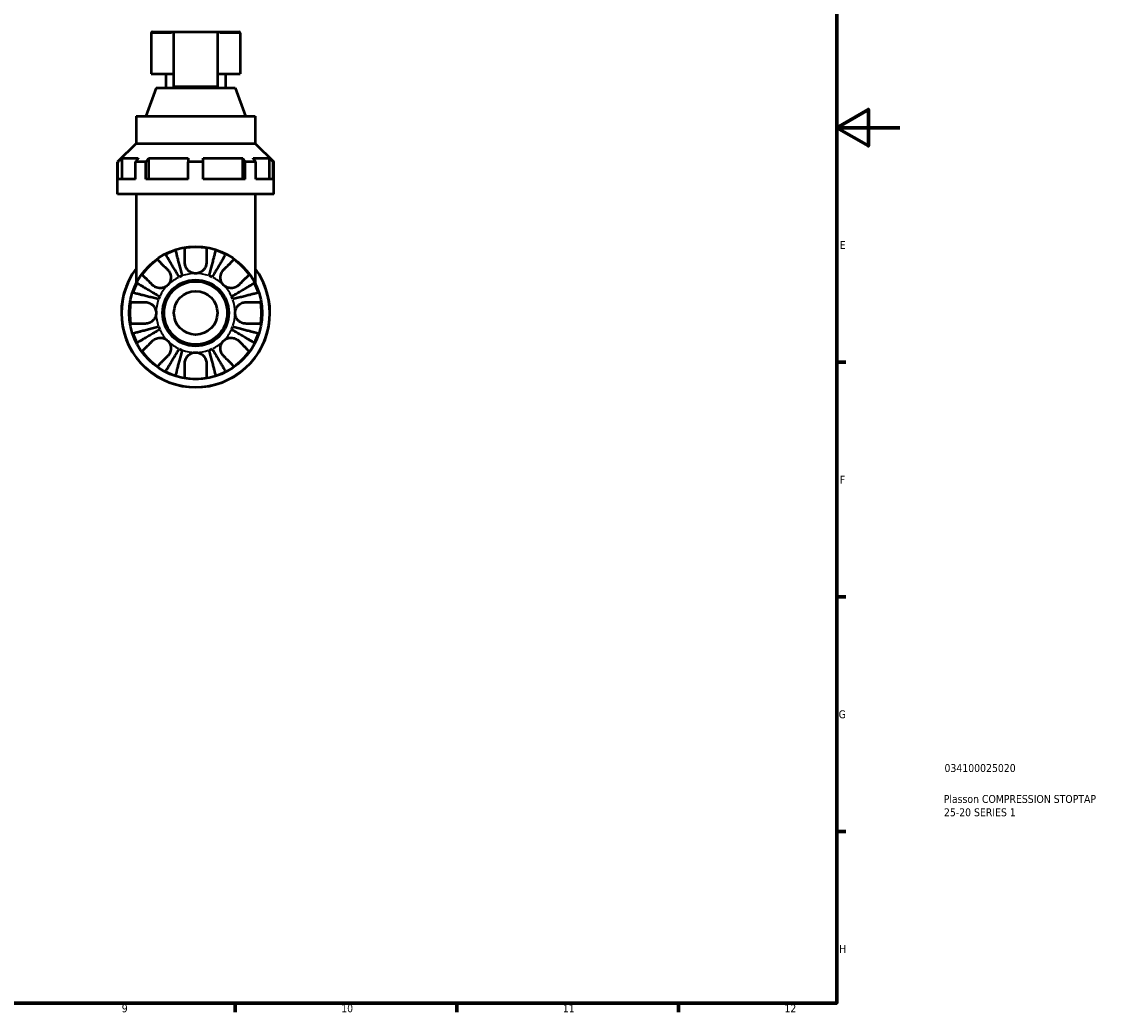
# Model space of a CAD drawing. Header units: millimetres. Extents: x 0 to 907, y 0 to 785.
# Tile 7 of 11: x 563 to 907, y 17 to 331. Entities that reach past the tile are written whole.
import ezdxf

# ---------------------------------------------------------------- set-up
doc = ezdxf.new("R2010")
doc.units = ezdxf.units.MM
for name, color, linetype, lineweight in [('Border (ISO)', 7, 'Continuous', 70), ('Title (ISO)', 7, 'Continuous', 50), ('Visible (ISO)', 7, 'Continuous', 50), ('Visible Narrow (ISO)', 7, 'Continuous', 35)]:
    doc.layers.add(name, color=color, linetype=linetype, lineweight=lineweight)
doc.styles.add('Note Text (ISO)', font='tahoma.ttf')

# ---------------------------------------------------------------- blocks, each defined once
blk = doc.blocks.new('Borders Default Border')
at = {"layer": 'Border (ISO)'}
for p, q in [((821, 222.75), (823.9, 222.75)), ((821, 148.5), (823.9, 148.5)), ((821, 74.25), (823.9, 74.25)), ((630.75, 20), (630.75, 17.1)), ((700.83, 20), (700.83, 17.1)), ((770.92, 20), (770.92, 17.1))]:
    blk.add_line(p, q, dxfattribs=at)
at = {"layer": 'Border (ISO)', "flags": 128}
for points in [[(20, 20), (20, 574), (821, 574), (821, 20), (20, 20)], [(841, 297), (821, 297), (831, 302.77), (831, 291.23), (821, 297)]]:
    blk.add_lwpolyline(points, dxfattribs=at)
at = {"layer": 'Border (ISO)', "color": 232, "true_color": 0xca0064, "char_height": 2.5, "attachment_point": 7, "style": 'Note Text (ISO)'}
for s, insert in [('E', (821.94, 258.63)), ('F', (822, 184.38)), ('G', (821.61, 110.08)), ('H', (821.74, 35.88)), ('9', (594.88, 17.05)), ('10', (664.29, 17.05)), ('11', (734.37, 17.1)), ('12', (804.46, 17.1))]:
    blk.add_mtext(s, dxfattribs=dict(at, insert=insert))
blk = doc.blocks.new('Title Blocks ISO')
at = {"layer": 'Title (ISO)', "color": 232, "true_color": 0xca0064, "style": 'Note Text (ISO)'}
for tag, p in [('PART_NUMBER_001', (34.08, 73.13)), ('DESCRIPTION_001', (33.84, 63.34)), ('DESCRIPTION_002', (33.91, 59.12))]:
    blk.add_attdef(tag, p, '', height=2.5, dxfattribs=at)

msp = doc.modelspace()

# ---------------------------------------------------------------- linework, layer by layer
at = {"layer": 'Visible (ISO)'}
for p, q in [((604.621, 327.377), (611.201, 327.377)), ((611.201, 327.377), (611.201, 310.022)), ((611.201, 327.377), (625.301, 327.377)), ((625.301, 310.022), (625.301, 327.377)), ((625.301, 327.377), (631.881, 327.377)), ((604.151, 326.907), (604.151, 314.027)), ((632.351, 326.907), (632.351, 314.027)), ((604.151, 314.027), (611.201, 314.027)), ((608.851, 314.027), (608.851, 309.577)), ((625.301, 314.027), (632.351, 314.027)), ((627.651, 314.027), (627.651, 309.577)), ((611.201, 310.022), (625.301, 310.022)), ((605.77, 309.577), (602.531, 300.677)), ((605.77, 309.577), (630.731, 309.577)), ((630.731, 309.577), (633.97, 300.677)), ((599.451, 300.677), (637.051, 300.677)), ((599.451, 300.677), (599.451, 292.027)), ((637.051, 300.677), (637.051, 292.027)), ((599.451, 292.027), (593.576, 286.152)), ((599.451, 292.027), (637.051, 292.027)), ((637.051, 292.027), (642.926, 286.152)), ((593.688, 286.152), (593.576, 286.152)), ((593.576, 275.977), (593.576, 286.152)), ((593.688, 280.677), (593.688, 286.152)), ((594.868, 287.327), (594.868, 280.677)), ((594.868, 287.327), (600.055, 287.327)), ((599.22, 280.677), (599.22, 286.152)), ((602.544, 286.152), (599.22, 286.152)), ((602.544, 280.677), (602.544, 286.152)), ((603.378, 287.327), (603.378, 280.677)), ((603.378, 287.327), (615.901, 287.327)), ((615.901, 280.677), (615.901, 286.152)), ((620.601, 286.152), (615.901, 286.152)), ((620.601, 287.327), (633.123, 287.327)), ((620.601, 280.677), (620.601, 286.152)), ((633.123, 280.677), (633.123, 287.327)), ((633.957, 280.677), (633.957, 286.152)), ((637.281, 286.152), (633.957, 286.152)), ((636.446, 287.327), (641.633, 287.327)), ((637.281, 280.677), (637.281, 286.152)), ((641.633, 280.677), (641.633, 287.327)), ((642.813, 280.677), (642.813, 286.152)), ((642.926, 286.152), (642.813, 286.152)), ((642.926, 275.977), (642.926, 286.152)), ((599.22, 280.677), (593.688, 280.677)), ((615.901, 280.677), (602.544, 280.677)), ((633.957, 280.677), (620.601, 280.677)), ((642.813, 280.677), (637.281, 280.677)), ((642.926, 275.977), (593.576, 275.977)), ((599.451, 275.977), (599.451, 247.735)), ((637.051, 275.977), (637.051, 247.735))]:
    msp.add_line(p, q, dxfattribs=at)
for radius in [21, 10.47, 10, 6.875]:
    msp.add_circle((618.251, 238.377), radius, dxfattribs=at)
for centre, radius, start, end in [((604.621, 326.907), 0.47, 90, 180), ((631.881, 326.907), 0.47, 0, 90), ((618.251, 238.377), 20.828, 107.92174, 117.07826), ((618.251, 238.377), 20.828, 80.60501, 99.39499), ((618.251, 238.377), 20.828, 62.92174, 72.07826), ((618.251, 238.377), 20.828, 125.60501, 144.39499), ((618.251, 238.377), 20.828, 35.60501, 54.39499), ((618.251, 238.377), 23.5, 143.1301, 36.8699), ((618.251, 238.377), 20.828, 152.92174, 162.07826), ((618.251, 238.377), 12.5, 110.20756, 114.79244), ((618.251, 238.377), 12.5, 65.20756, 69.79244), ((618.251, 238.377), 20.828, 17.92174, 27.07826), ((618.251, 238.377), 20.828, 170.60501, 189.39499), ((618.251, 238.377), 12.5, 155.20756, 159.79244), ((618.251, 238.377), 12.5, 20.20756, 24.79244), ((618.251, 238.377), 20.828, 350.60501, 9.39499), ((618.251, 238.377), 20.828, 197.92174, 207.07826), ((618.251, 238.377), 12.5, 200.20756, 204.79244), ((618.251, 238.377), 12.5, 335.20756, 339.79244), ((618.251, 238.377), 20.828, 332.92174, 342.07826), ((618.251, 238.377), 20.828, 215.60501, 234.39499), ((618.251, 238.377), 12.5, 245.20756, 249.79244), ((618.251, 238.377), 12.5, 290.20756, 294.79244), ((618.251, 238.377), 20.828, 305.60501, 324.39499), ((618.251, 238.377), 20.828, 242.92174, 252.07826), ((618.251, 238.377), 20.828, 260.60501, 279.39499), ((618.251, 238.377), 20.828, 287.92174, 297.07826)]:
    msp.add_arc(centre, radius, start, end, dxfattribs=at)
for points, weights in [([(593.688, 286.152), (594.292, 286.754), (594.868, 287.327)], [1.20259019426, 1.22998749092, 1.25725338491]), ([(600.055, 287.327), (599.648, 286.754), (599.22, 286.152)], [1.25725338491, 1.22998749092, 1.20259019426]), ([(602.544, 286.152), (602.971, 286.754), (603.378, 287.327)], [1.20259019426, 1.22998749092, 1.25725338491]), ([(615.901, 287.327), (615.901, 286.754), (615.901, 286.152)], [1.25725338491, 1.22998749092, 1.20259019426]), ([(620.601, 286.152), (620.601, 286.754), (620.601, 287.327)], [1.20259019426, 1.22998749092, 1.25725338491]), ([(633.123, 287.327), (633.53, 286.754), (633.957, 286.152)], [1.25725338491, 1.22998749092, 1.20259019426]), ([(637.281, 286.152), (636.853, 286.754), (636.446, 287.327)], [1.20259019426, 1.22998749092, 1.25725338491]), ([(641.633, 287.327), (642.209, 286.754), (642.813, 286.152)], [1.25725338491, 1.22998749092, 1.20259019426])]:
    msp.add_rational_spline(points, weights, degree=2, dxfattribs=at)
for points, knots in [([(611.841, 258.195), (611.869, 258.087), (611.911, 257.924), (612.011, 257.54), (612.078, 257.28), (612.237, 256.664), (612.33, 256.306), (612.516, 255.587), (612.627, 255.158), (612.865, 254.236), (612.993, 253.742), (613.236, 252.801), (613.375, 252.266), (613.657, 251.175), (613.801, 250.618), (613.933, 250.108)], [0.1612629, 0.1612629, 0.1612629, 0.1612629, 0.3146856, 0.3146856, 0.4721692, 0.4721692, 0.6296528, 0.6296528, 0.787175, 0.787175, 0.9446973, 0.9446973, 1.1027557, 1.1027557, 1.2608142, 1.2608142, 1.2608142, 1.2608142]), ([(614.851, 254.277), (614.851, 254.618), (614.851, 254.961), (614.851, 255.773), (614.851, 256.222), (614.851, 256.973), (614.851, 257.343), (614.851, 257.983), (614.851, 258.251), (614.851, 258.648), (614.851, 258.815), (614.851, 258.926)], [4.33469748, 4.33469748, 4.33469748, 4.33469748, 4.44278103, 4.44278103, 4.60231653, 4.60231653, 4.75975931, 4.75975931, 4.91720209, 4.91720209, 5.06869693, 5.06869693, 5.06869693, 5.06869693]), ([(621.651, 258.926), (621.651, 258.814), (621.651, 258.644), (621.651, 258.242), (621.651, 257.97), (621.651, 257.324), (621.651, 256.949), (621.651, 256.196), (621.651, 255.747), (621.651, 254.945), (621.651, 254.61), (621.651, 254.277)], [0.16130509, 0.16130509, 0.16130509, 0.16130509, 0.31455985, 0.31455985, 0.47291862, 0.47291862, 0.63127738, 0.63127738, 0.78992391, 0.78992391, 0.89528072, 0.89528072, 0.89528072, 0.89528072]), ([(622.568, 250.108), (622.7, 250.619), (622.844, 251.176), (623.127, 252.268), (623.265, 252.802), (623.509, 253.744), (623.636, 254.239), (623.875, 255.161), (623.986, 255.59), (624.172, 256.309), (624.264, 256.666), (624.424, 257.282), (624.491, 257.541), (624.59, 257.925), (624.632, 258.087), (624.66, 258.195)], [3.794596, 3.794596, 3.794596, 3.794596, 3.9527723, 3.9527723, 4.1109487, 4.1109487, 4.2685883, 4.2685883, 4.4262279, 4.4262279, 4.5835937, 4.5835937, 4.7409595, 4.7409595, 4.8941518, 4.8941518, 4.8941518, 4.8941518]), ([(606.124, 255.312), (606.204, 255.232), (606.324, 255.112), (606.608, 254.828), (606.801, 254.636), (607.258, 254.179), (607.522, 253.914), (608.055, 253.381), (608.372, 253.064), (608.94, 252.496), (609.177, 252.26), (609.412, 252.025)], [0.16130509, 0.16130509, 0.16130509, 0.16130509, 0.31455985, 0.31455985, 0.47291862, 0.47291862, 0.63127738, 0.63127738, 0.78992391, 0.78992391, 0.89528072, 0.89528072, 0.89528072, 0.89528072]), ([(613.009, 249.725), (612.741, 250.18), (612.449, 250.676), (611.877, 251.648), (611.596, 252.123), (611.103, 252.962), (610.844, 253.401), (610.36, 254.223), (610.135, 254.604), (609.758, 255.244), (609.571, 255.562), (609.248, 256.11), (609.112, 256.34), (608.911, 256.682), (608.826, 256.827), (608.769, 256.923)], [3.794596, 3.794596, 3.794596, 3.794596, 3.9527723, 3.9527723, 4.1109487, 4.1109487, 4.2685883, 4.2685883, 4.4262279, 4.4262279, 4.5835937, 4.5835937, 4.7409595, 4.7409595, 4.8941518, 4.8941518, 4.8941518, 4.8941518]), ([(627.732, 256.923), (627.675, 256.826), (627.59, 256.681), (627.388, 256.339), (627.252, 256.109), (626.929, 255.56), (626.742, 255.242), (626.364, 254.601), (626.14, 254.22), (625.656, 253.399), (625.397, 252.959), (624.904, 252.122), (624.624, 251.646), (624.052, 250.675), (623.76, 250.179), (623.492, 249.725)], [0.1612629, 0.1612629, 0.1612629, 0.1612629, 0.3146856, 0.3146856, 0.4721692, 0.4721692, 0.6296528, 0.6296528, 0.787175, 0.787175, 0.9446973, 0.9446973, 1.1027557, 1.1027557, 1.2608142, 1.2608142, 1.2608142, 1.2608142]), ([(627.089, 252.025), (627.33, 252.265), (627.573, 252.508), (628.147, 253.082), (628.465, 253.4), (628.995, 253.93), (629.257, 254.192), (629.709, 254.645), (629.899, 254.835), (630.18, 255.115), (630.298, 255.233), (630.377, 255.312)], [4.33469748, 4.33469748, 4.33469748, 4.33469748, 4.44278103, 4.44278103, 4.60231653, 4.60231653, 4.75975931, 4.75975931, 4.91720209, 4.91720209, 5.06869693, 5.06869693, 5.06869693, 5.06869693]), ([(609.412, 252.025), (609.523, 251.913), (609.629, 251.792), (609.857, 251.488), (609.973, 251.299), (610.165, 250.901), (610.242, 250.693), (610.374, 250.185), (610.411, 249.881), (610.401, 249.146), (610.315, 248.722), (609.98, 247.91), (609.729, 247.534), (609.412, 247.216)], [-0.54850263, -0.54850263, -0.54850263, -0.54850263, -0.49594463, -0.49594463, -0.42527813, -0.42527813, -0.35663953, -0.35663953, -0.26373815, -0.26373815, -0.1346227, -0.1346227, 0, 0, 0, 0]), ([(618.251, 250.877), (618.01, 250.877), (617.771, 250.903), (617.28, 251.008), (617.031, 251.093), (616.399, 251.392), (616.045, 251.653), (615.553, 252.188), (615.386, 252.424), (615.163, 252.842), (615.09, 253.012), (614.976, 253.347), (614.934, 253.512), (614.868, 253.878), (614.851, 254.079), (614.851, 254.277)], [0, 0, 0, 0, 0.07205364, 0.07205364, 0.15057709, 0.15057709, 0.28159269, 0.28159269, 0.36944906, 0.36944906, 0.42671158, 0.42671158, 0.48027625, 0.48027625, 0.54554929, 0.54554929, 0.54554929, 0.54554929]), ([(621.651, 254.277), (621.651, 254.236), (621.65, 254.195), (621.641, 253.958), (621.617, 253.761), (621.54, 253.402), (621.493, 253.24), (621.364, 252.899), (621.28, 252.72), (621.016, 252.274), (620.814, 252.02), (620.279, 251.519), (619.934, 251.295), (619.143, 250.966), (618.7, 250.877), (618.251, 250.877)], [-0.55205774, -0.55205774, -0.55205774, -0.55205774, -0.53810778, -0.53810778, -0.47266039, -0.47266039, -0.41872663, -0.41872663, -0.35701986, -0.35701986, -0.25800249, -0.25800249, -0.13471917, -0.13471917, 0, 0, 0, 0]), ([(627.089, 247.216), (626.932, 247.373), (626.791, 247.545), (626.536, 247.927), (626.425, 248.138), (626.202, 248.694), (626.123, 249.049), (626.08, 249.738), (626.107, 250.065), (626.231, 250.604), (626.304, 250.818), (626.487, 251.223), (626.595, 251.411), (626.832, 251.745), (626.956, 251.891), (627.089, 252.025)], [0, 0, 0, 0, 0.06657653, 0.06657653, 0.13787259, 0.13787259, 0.24659157, 0.24659157, 0.34617772, 0.34617772, 0.41637778, 0.41637778, 0.48575248, 0.48575248, 0.5488697, 0.5488697, 0.5488697, 0.5488697]), ([(599.705, 247.859), (599.801, 247.802), (599.946, 247.717), (600.288, 247.516), (600.518, 247.38), (601.066, 247.057), (601.384, 246.87), (602.024, 246.493), (602.405, 246.268), (603.227, 245.784), (603.666, 245.525), (604.505, 245.032), (604.98, 244.751), (605.952, 244.179), (606.448, 243.887), (606.903, 243.619)], [0.1612584, 0.1612584, 0.1612584, 0.1612584, 0.3144506, 0.3144506, 0.4718164, 0.4718164, 0.6291822, 0.6291822, 0.7868218, 0.7868218, 0.9444614, 0.9444614, 1.1026378, 1.1026378, 1.2608142, 1.2608142, 1.2608142, 1.2608142]), ([(604.603, 247.216), (604.362, 247.457), (604.12, 247.7), (603.546, 248.274), (603.228, 248.592), (602.698, 249.122), (602.436, 249.384), (601.983, 249.836), (601.793, 250.026), (601.513, 250.307), (601.395, 250.425), (601.316, 250.504)], [4.33469748, 4.33469748, 4.33469748, 4.33469748, 4.44278103, 4.44278103, 4.60231653, 4.60231653, 4.75975931, 4.75975931, 4.91720209, 4.91720209, 5.06869693, 5.06869693, 5.06869693, 5.06869693]), ([(629.598, 243.619), (630.053, 243.887), (630.549, 244.179), (631.521, 244.751), (631.996, 245.032), (632.835, 245.525), (633.274, 245.784), (634.096, 246.268), (634.477, 246.493), (635.117, 246.87), (635.435, 247.057), (635.983, 247.38), (636.213, 247.516), (636.555, 247.717), (636.7, 247.802), (636.796, 247.859)], [3.794596, 3.794596, 3.794596, 3.794596, 3.9527723, 3.9527723, 4.1109487, 4.1109487, 4.2685883, 4.2685883, 4.4262279, 4.4262279, 4.5835937, 4.5835937, 4.7409595, 4.7409595, 4.8941518, 4.8941518, 4.8941518, 4.8941518]), ([(635.185, 250.504), (635.106, 250.425), (634.988, 250.307), (634.708, 250.026), (634.518, 249.836), (634.065, 249.384), (633.803, 249.122), (633.273, 248.592), (632.955, 248.274), (632.381, 247.7), (632.139, 247.457), (631.898, 247.216)], [0.16127031, 0.16127031, 0.16127031, 0.16127031, 0.31276515, 0.31276515, 0.47020793, 0.47020793, 0.62765071, 0.62765071, 0.78718621, 0.78718621, 0.89526976, 0.89526976, 0.89526976, 0.89526976]), ([(606.52, 242.695), (606.009, 242.827), (605.452, 242.971), (604.36, 243.254), (603.826, 243.392), (602.884, 243.636), (602.389, 243.763), (601.467, 244.002), (601.038, 244.113), (600.319, 244.299), (599.962, 244.391), (599.346, 244.551), (599.087, 244.617), (598.703, 244.717), (598.541, 244.759), (598.433, 244.787)], [3.794596, 3.794596, 3.794596, 3.794596, 3.9527723, 3.9527723, 4.1109487, 4.1109487, 4.2685883, 4.2685883, 4.4262279, 4.4262279, 4.5835937, 4.5835937, 4.7409595, 4.7409595, 4.8941518, 4.8941518, 4.8941518, 4.8941518]), ([(609.412, 247.216), (609.255, 247.059), (609.083, 246.918), (608.701, 246.663), (608.49, 246.552), (607.934, 246.329), (607.579, 246.25), (606.89, 246.207), (606.563, 246.234), (606.024, 246.358), (605.81, 246.431), (605.405, 246.614), (605.217, 246.722), (604.883, 246.959), (604.737, 247.083), (604.603, 247.216)], [0, 0, 0, 0, 0.06657653, 0.06657653, 0.13787259, 0.13787259, 0.24659157, 0.24659157, 0.34617772, 0.34617772, 0.41637778, 0.41637778, 0.48575248, 0.48575248, 0.5488697, 0.5488697, 0.5488697, 0.5488697]), ([(631.898, 247.216), (631.786, 247.105), (631.665, 246.999), (631.361, 246.771), (631.172, 246.655), (630.774, 246.463), (630.566, 246.386), (630.058, 246.254), (629.754, 246.217), (629.019, 246.227), (628.595, 246.313), (627.783, 246.648), (627.407, 246.899), (627.089, 247.216)], [-0.54850263, -0.54850263, -0.54850263, -0.54850263, -0.49594463, -0.49594463, -0.42527813, -0.42527813, -0.35663953, -0.35663953, -0.26373815, -0.26373815, -0.1346227, -0.1346227, 0, 0, 0, 0]), ([(638.068, 244.787), (637.96, 244.759), (637.798, 244.717), (637.414, 244.617), (637.155, 244.551), (636.539, 244.391), (636.182, 244.299), (635.463, 244.113), (635.034, 244.002), (634.112, 243.763), (633.617, 243.636), (632.675, 243.392), (632.141, 243.254), (631.049, 242.971), (630.492, 242.827), (629.981, 242.695)], [0.1612584, 0.1612584, 0.1612584, 0.1612584, 0.3144506, 0.3144506, 0.4718164, 0.4718164, 0.6291822, 0.6291822, 0.7868218, 0.7868218, 0.9444614, 0.9444614, 1.1026378, 1.1026378, 1.2608142, 1.2608142, 1.2608142, 1.2608142]), ([(597.702, 241.777), (597.813, 241.777), (597.98, 241.777), (598.377, 241.777), (598.645, 241.777), (599.285, 241.777), (599.655, 241.777), (600.406, 241.777), (600.855, 241.777), (601.667, 241.777), (602.01, 241.777), (602.351, 241.777)], [0.16127031, 0.16127031, 0.16127031, 0.16127031, 0.31276515, 0.31276515, 0.47020793, 0.47020793, 0.62765071, 0.62765071, 0.78718621, 0.78718621, 0.89526976, 0.89526976, 0.89526976, 0.89526976]), ([(602.351, 241.777), (602.498, 241.777), (602.648, 241.768), (603.021, 241.718), (603.244, 241.666), (603.673, 241.518), (603.877, 241.424), (604.332, 241.157), (604.573, 240.969), (605.085, 240.443), (605.324, 240.081), (605.662, 239.27), (605.751, 238.826), (605.751, 238.377)], [-0.54817473, -0.54817473, -0.54817473, -0.54817473, -0.4990407, -0.4990407, -0.42608901, -0.42608901, -0.35637932, -0.35637932, -0.26386503, -0.26386503, -0.13461601, -0.13461601, 0, 0, 0, 0]), ([(630.751, 238.377), (630.751, 238.78), (630.822, 239.178), (631.088, 239.9), (631.27, 240.221), (631.719, 240.78), (631.978, 241.015), (632.462, 241.338), (632.67, 241.447), (633.093, 241.617), (633.306, 241.678), (633.731, 241.758), (633.942, 241.777), (634.151, 241.777)], [-2.34810558, -2.34810558, -2.34810558, -2.34810558, -2.22747167, -2.22747167, -2.11700971, -2.11700971, -2.01134011, -2.01134011, -1.93855652, -1.93855652, -1.86814789, -1.86814789, -1.79847245, -1.79847245, -1.79847245, -1.79847245]), ([(634.151, 241.777), (634.491, 241.777), (634.834, 241.777), (635.646, 241.777), (636.095, 241.777), (636.846, 241.777), (637.216, 241.777), (637.856, 241.777), (638.124, 241.777), (638.521, 241.777), (638.688, 241.777), (638.799, 241.777)], [4.33469748, 4.33469748, 4.33469748, 4.33469748, 4.44278103, 4.44278103, 4.60231653, 4.60231653, 4.75975931, 4.75975931, 4.91720209, 4.91720209, 5.06869693, 5.06869693, 5.06869693, 5.06869693]), ([(605.751, 238.377), (605.751, 237.975), (605.679, 237.577), (605.413, 236.855), (605.231, 236.534), (604.782, 235.975), (604.524, 235.74), (604.039, 235.417), (603.831, 235.308), (603.408, 235.138), (603.195, 235.077), (602.77, 234.997), (602.559, 234.977), (602.351, 234.977)], [-2.34810558, -2.34810558, -2.34810558, -2.34810558, -2.22747167, -2.22747167, -2.11700971, -2.11700971, -2.01134011, -2.01134011, -1.93855652, -1.93855652, -1.86814789, -1.86814789, -1.79847245, -1.79847245, -1.79847245, -1.79847245]), ([(634.151, 234.977), (634.003, 234.977), (633.853, 234.987), (633.48, 235.037), (633.257, 235.089), (632.829, 235.237), (632.624, 235.331), (632.169, 235.598), (631.928, 235.786), (631.416, 236.312), (631.177, 236.674), (630.839, 237.485), (630.751, 237.929), (630.751, 238.377)], [-0.54817473, -0.54817473, -0.54817473, -0.54817473, -0.4990407, -0.4990407, -0.42608901, -0.42608901, -0.35637932, -0.35637932, -0.26386503, -0.26386503, -0.13461601, -0.13461601, 0, 0, 0, 0]), ([(602.351, 234.977), (602.01, 234.977), (601.667, 234.977), (600.855, 234.977), (600.406, 234.977), (599.655, 234.977), (599.285, 234.977), (598.645, 234.977), (598.377, 234.977), (597.98, 234.977), (597.813, 234.977), (597.702, 234.977)], [4.33469748, 4.33469748, 4.33469748, 4.33469748, 4.44278103, 4.44278103, 4.60231653, 4.60231653, 4.75975931, 4.75975931, 4.91720209, 4.91720209, 5.06869693, 5.06869693, 5.06869693, 5.06869693]), ([(638.799, 234.977), (638.688, 234.977), (638.521, 234.977), (638.124, 234.977), (637.856, 234.977), (637.216, 234.977), (636.846, 234.977), (636.095, 234.977), (635.646, 234.977), (634.834, 234.977), (634.491, 234.977), (634.151, 234.977)], [0.16127031, 0.16127031, 0.16127031, 0.16127031, 0.31276515, 0.31276515, 0.47020793, 0.47020793, 0.62765071, 0.62765071, 0.78718621, 0.78718621, 0.89526976, 0.89526976, 0.89526976, 0.89526976]), ([(598.433, 231.968), (598.541, 231.996), (598.703, 232.038), (599.087, 232.137), (599.346, 232.204), (599.962, 232.364), (600.319, 232.456), (601.038, 232.642), (601.467, 232.753), (602.389, 232.991), (602.884, 233.119), (603.826, 233.363), (604.36, 233.501), (605.452, 233.784), (606.009, 233.928), (606.52, 234.06)], [0.1612584, 0.1612584, 0.1612584, 0.1612584, 0.3144506, 0.3144506, 0.4718164, 0.4718164, 0.6291822, 0.6291822, 0.7868218, 0.7868218, 0.9444614, 0.9444614, 1.1026378, 1.1026378, 1.2608142, 1.2608142, 1.2608142, 1.2608142]), ([(606.903, 233.136), (606.448, 232.868), (605.952, 232.576), (604.98, 232.003), (604.505, 231.723), (603.666, 231.23), (603.227, 230.97), (602.405, 230.487), (602.024, 230.262), (601.384, 229.885), (601.066, 229.698), (600.518, 229.375), (600.288, 229.239), (599.946, 229.038), (599.801, 228.953), (599.705, 228.896)], [3.794596, 3.794596, 3.794596, 3.794596, 3.9527723, 3.9527723, 4.1109487, 4.1109487, 4.2685883, 4.2685883, 4.4262279, 4.4262279, 4.5835937, 4.5835937, 4.7409595, 4.7409595, 4.8941518, 4.8941518, 4.8941518, 4.8941518]), ([(636.796, 228.896), (636.7, 228.953), (636.555, 229.038), (636.213, 229.239), (635.983, 229.375), (635.435, 229.698), (635.117, 229.885), (634.477, 230.262), (634.096, 230.487), (633.274, 230.97), (632.835, 231.23), (631.996, 231.723), (631.521, 232.003), (630.549, 232.576), (630.053, 232.868), (629.598, 233.136)], [0.1612584, 0.1612584, 0.1612584, 0.1612584, 0.3144506, 0.3144506, 0.4718164, 0.4718164, 0.6291822, 0.6291822, 0.7868218, 0.7868218, 0.9444614, 0.9444614, 1.1026378, 1.1026378, 1.2608142, 1.2608142, 1.2608142, 1.2608142]), ([(629.981, 234.06), (630.492, 233.928), (631.049, 233.784), (632.141, 233.501), (632.675, 233.363), (633.617, 233.119), (634.112, 232.991), (635.034, 232.753), (635.463, 232.642), (636.182, 232.456), (636.539, 232.364), (637.155, 232.204), (637.414, 232.137), (637.798, 232.038), (637.96, 231.996), (638.068, 231.968)], [3.794596, 3.794596, 3.794596, 3.794596, 3.9527723, 3.9527723, 4.1109487, 4.1109487, 4.2685883, 4.2685883, 4.4262279, 4.4262279, 4.5835937, 4.5835937, 4.7409595, 4.7409595, 4.8941518, 4.8941518, 4.8941518, 4.8941518]), ([(601.316, 226.251), (601.395, 226.33), (601.513, 226.448), (601.793, 226.729), (601.983, 226.919), (602.436, 227.371), (602.698, 227.633), (603.228, 228.163), (603.546, 228.481), (604.12, 229.055), (604.362, 229.298), (604.603, 229.539)], [0.16127031, 0.16127031, 0.16127031, 0.16127031, 0.31276515, 0.31276515, 0.47020793, 0.47020793, 0.62765071, 0.62765071, 0.78718621, 0.78718621, 0.89526976, 0.89526976, 0.89526976, 0.89526976]), ([(604.603, 229.539), (604.715, 229.65), (604.836, 229.756), (605.14, 229.984), (605.329, 230.1), (605.727, 230.292), (605.935, 230.369), (606.443, 230.501), (606.747, 230.538), (607.482, 230.528), (607.906, 230.442), (608.718, 230.107), (609.094, 229.856), (609.412, 229.539)], [-0.54850263, -0.54850263, -0.54850263, -0.54850263, -0.49594463, -0.49594463, -0.42527813, -0.42527813, -0.35663953, -0.35663953, -0.26373815, -0.26373815, -0.1346227, -0.1346227, 0, 0, 0, 0]), ([(609.412, 229.539), (609.569, 229.382), (609.71, 229.21), (609.965, 228.828), (610.076, 228.617), (610.299, 228.061), (610.378, 227.706), (610.421, 227.017), (610.394, 226.69), (610.27, 226.151), (610.197, 225.937), (610.014, 225.532), (609.906, 225.344), (609.669, 225.01), (609.545, 224.864), (609.412, 224.73)], [0, 0, 0, 0, 0.06657653, 0.06657653, 0.13787259, 0.13787259, 0.24659157, 0.24659157, 0.34617772, 0.34617772, 0.41637778, 0.41637778, 0.48575248, 0.48575248, 0.5488697, 0.5488697, 0.5488697, 0.5488697]), ([(627.089, 224.73), (626.978, 224.842), (626.872, 224.963), (626.644, 225.267), (626.528, 225.456), (626.336, 225.854), (626.259, 226.062), (626.127, 226.57), (626.09, 226.874), (626.1, 227.609), (626.186, 228.033), (626.521, 228.845), (626.772, 229.221), (627.089, 229.539)], [-0.54850263, -0.54850263, -0.54850263, -0.54850263, -0.49594463, -0.49594463, -0.42527813, -0.42527813, -0.35663953, -0.35663953, -0.26373815, -0.26373815, -0.1346227, -0.1346227, 0, 0, 0, 0]), ([(627.089, 229.539), (627.246, 229.696), (627.418, 229.837), (627.8, 230.092), (628.011, 230.203), (628.567, 230.426), (628.922, 230.505), (629.611, 230.548), (629.938, 230.521), (630.477, 230.397), (630.691, 230.324), (631.096, 230.141), (631.284, 230.033), (631.618, 229.796), (631.764, 229.672), (631.898, 229.539)], [0, 0, 0, 0, 0.06657653, 0.06657653, 0.13787259, 0.13787259, 0.24659157, 0.24659157, 0.34617772, 0.34617772, 0.41637778, 0.41637778, 0.48575248, 0.48575248, 0.5488697, 0.5488697, 0.5488697, 0.5488697]), ([(631.898, 229.539), (632.133, 229.303), (632.369, 229.067), (632.937, 228.499), (633.254, 228.182), (633.787, 227.649), (634.052, 227.385), (634.509, 226.928), (634.701, 226.735), (634.985, 226.451), (635.105, 226.331), (635.185, 226.251)], [4.3346869, 4.3346869, 4.3346869, 4.3346869, 4.4400437, 4.4400437, 4.59869023, 4.59869023, 4.757049, 4.757049, 4.91540776, 4.91540776, 5.06866252, 5.06866252, 5.06866252, 5.06866252]), ([(609.412, 224.73), (609.171, 224.489), (608.928, 224.247), (608.354, 223.673), (608.036, 223.355), (607.506, 222.825), (607.244, 222.563), (606.792, 222.11), (606.602, 221.92), (606.321, 221.64), (606.203, 221.522), (606.124, 221.443)], [4.33469748, 4.33469748, 4.33469748, 4.33469748, 4.44278103, 4.44278103, 4.60231653, 4.60231653, 4.75975931, 4.75975931, 4.91720209, 4.91720209, 5.06869693, 5.06869693, 5.06869693, 5.06869693]), ([(608.769, 219.832), (608.826, 219.928), (608.911, 220.073), (609.112, 220.415), (609.248, 220.645), (609.571, 221.193), (609.758, 221.511), (610.135, 222.151), (610.36, 222.532), (610.844, 223.354), (611.103, 223.793), (611.596, 224.632), (611.877, 225.107), (612.449, 226.079), (612.741, 226.575), (613.009, 227.03)], [0.1612584, 0.1612584, 0.1612584, 0.1612584, 0.3144506, 0.3144506, 0.4718164, 0.4718164, 0.6291822, 0.6291822, 0.7868218, 0.7868218, 0.9444614, 0.9444614, 1.1026378, 1.1026378, 1.2608142, 1.2608142, 1.2608142, 1.2608142]), ([(613.933, 226.647), (613.801, 226.137), (613.657, 225.58), (613.375, 224.488), (613.236, 223.954), (612.993, 223.013), (612.865, 222.519), (612.627, 221.597), (612.516, 221.168), (612.33, 220.449), (612.237, 220.091), (612.078, 219.475), (612.011, 219.215), (611.911, 218.831), (611.869, 218.668), (611.841, 218.56)], [3.794596, 3.794596, 3.794596, 3.794596, 3.9526544, 3.9526544, 4.1107129, 4.1107129, 4.2682351, 4.2682351, 4.4257574, 4.4257574, 4.583241, 4.583241, 4.7407246, 4.7407246, 4.8941472, 4.8941472, 4.8941472, 4.8941472]), ([(614.851, 222.477), (614.851, 222.625), (614.86, 222.775), (614.91, 223.148), (614.962, 223.371), (615.11, 223.799), (615.204, 224.004), (615.471, 224.459), (615.659, 224.7), (616.185, 225.212), (616.547, 225.451), (617.358, 225.789), (617.802, 225.877), (618.251, 225.877)], [-0.54817473, -0.54817473, -0.54817473, -0.54817473, -0.4990407, -0.4990407, -0.42608901, -0.42608901, -0.35637932, -0.35637932, -0.26386503, -0.26386503, -0.13461601, -0.13461601, 0, 0, 0, 0]), ([(618.251, 225.877), (618.653, 225.877), (619.051, 225.806), (619.773, 225.54), (620.094, 225.357), (620.653, 224.909), (620.888, 224.65), (621.211, 224.166), (621.32, 223.958), (621.49, 223.535), (621.551, 223.322), (621.631, 222.897), (621.651, 222.686), (621.651, 222.477)], [-2.34810558, -2.34810558, -2.34810558, -2.34810558, -2.22747167, -2.22747167, -2.11700971, -2.11700971, -2.01134011, -2.01134011, -1.93855652, -1.93855652, -1.86814789, -1.86814789, -1.79847245, -1.79847245, -1.79847245, -1.79847245]), ([(624.66, 218.56), (624.632, 218.668), (624.59, 218.83), (624.491, 219.214), (624.424, 219.473), (624.264, 220.089), (624.172, 220.446), (623.986, 221.165), (623.875, 221.594), (623.636, 222.516), (623.509, 223.011), (623.265, 223.953), (623.127, 224.487), (622.844, 225.579), (622.7, 226.136), (622.568, 226.647)], [0.1612584, 0.1612584, 0.1612584, 0.1612584, 0.3144506, 0.3144506, 0.4718164, 0.4718164, 0.6291822, 0.6291822, 0.7868218, 0.7868218, 0.9444614, 0.9444614, 1.1026378, 1.1026378, 1.2608142, 1.2608142, 1.2608142, 1.2608142]), ([(623.492, 227.03), (623.76, 226.576), (624.052, 226.08), (624.624, 225.109), (624.904, 224.633), (625.397, 223.796), (625.656, 223.356), (626.14, 222.535), (626.364, 222.154), (626.742, 221.513), (626.929, 221.195), (627.252, 220.646), (627.388, 220.416), (627.59, 220.074), (627.675, 219.929), (627.732, 219.832)], [3.794596, 3.794596, 3.794596, 3.794596, 3.9526544, 3.9526544, 4.1107129, 4.1107129, 4.2682351, 4.2682351, 4.4257574, 4.4257574, 4.583241, 4.583241, 4.7407246, 4.7407246, 4.8941472, 4.8941472, 4.8941472, 4.8941472]), ([(630.377, 221.443), (630.298, 221.522), (630.18, 221.64), (629.899, 221.92), (629.709, 222.11), (629.257, 222.563), (628.995, 222.825), (628.465, 223.355), (628.147, 223.673), (627.573, 224.247), (627.33, 224.489), (627.089, 224.73)], [0.16127031, 0.16127031, 0.16127031, 0.16127031, 0.31276515, 0.31276515, 0.47020793, 0.47020793, 0.62765071, 0.62765071, 0.78718621, 0.78718621, 0.89526976, 0.89526976, 0.89526976, 0.89526976]), ([(614.851, 217.829), (614.851, 217.94), (614.851, 218.107), (614.851, 218.504), (614.851, 218.772), (614.851, 219.412), (614.851, 219.782), (614.851, 220.533), (614.851, 220.982), (614.851, 221.794), (614.851, 222.137), (614.851, 222.477)], [0.16127031, 0.16127031, 0.16127031, 0.16127031, 0.31276515, 0.31276515, 0.47020793, 0.47020793, 0.62765071, 0.62765071, 0.78718621, 0.78718621, 0.89526976, 0.89526976, 0.89526976, 0.89526976]), ([(621.651, 222.477), (621.651, 222.145), (621.651, 221.81), (621.651, 221.008), (621.651, 220.559), (621.651, 219.806), (621.651, 219.431), (621.651, 218.785), (621.651, 218.513), (621.651, 218.111), (621.651, 217.941), (621.651, 217.829)], [4.3346869, 4.3346869, 4.3346869, 4.3346869, 4.4400437, 4.4400437, 4.59869023, 4.59869023, 4.757049, 4.757049, 4.91540776, 4.91540776, 5.06866252, 5.06866252, 5.06866252, 5.06866252])]:
    msp.add_open_spline(points, degree=3, knots=knots, dxfattribs=at)
at = {"layer": 'Visible Narrow (ISO)'}
for p, q in [((610.571, 326.907), (604.17, 326.907)), ((632.331, 326.907), (625.93, 326.907))]:
    msp.add_line(p, q, dxfattribs=at)
for radius, start, end in [(12.5, 115.80282, 133.98962), (12.5, 91.01038, 109.19718), (12.5, 70.80282, 88.98962), (12.5, 46.01038, 64.19718), (23.358, 156.23835, 23.76165), (12.5, 136.01038, 154.19718), (12.5, 25.80282, 43.98962), (12.5, 160.80282, 178.98962), (12.5, 1.01038, 19.19718), (12.5, 181.01038, 199.19718), (12.5, 340.80282, 358.98962), (12.5, 205.80282, 223.98962), (12.5, 316.01038, 334.19718), (12.5, 226.01038, 244.19718), (12.5, 295.80282, 313.98962), (12.5, 250.80282, 268.98962), (12.5, 271.01038, 289.19718)]:
    msp.add_arc((618.251, 238.377), radius, start, end, dxfattribs=at)

# ---------------------------------------------------------------- block references
msp.add_blockref('Borders Default Border', (0, 0))
msp.add_blockref('Title Blocks ISO', (821, 20)).add_auto_attribs({'PART_NUMBER_001': '034100025020', 'DESCRIPTION_001': 'Plasson COMPRESSION STOPTAP', 'DESCRIPTION_002': '25-20 SERIES 1'})

doc.saveas('drawing.dxf')
